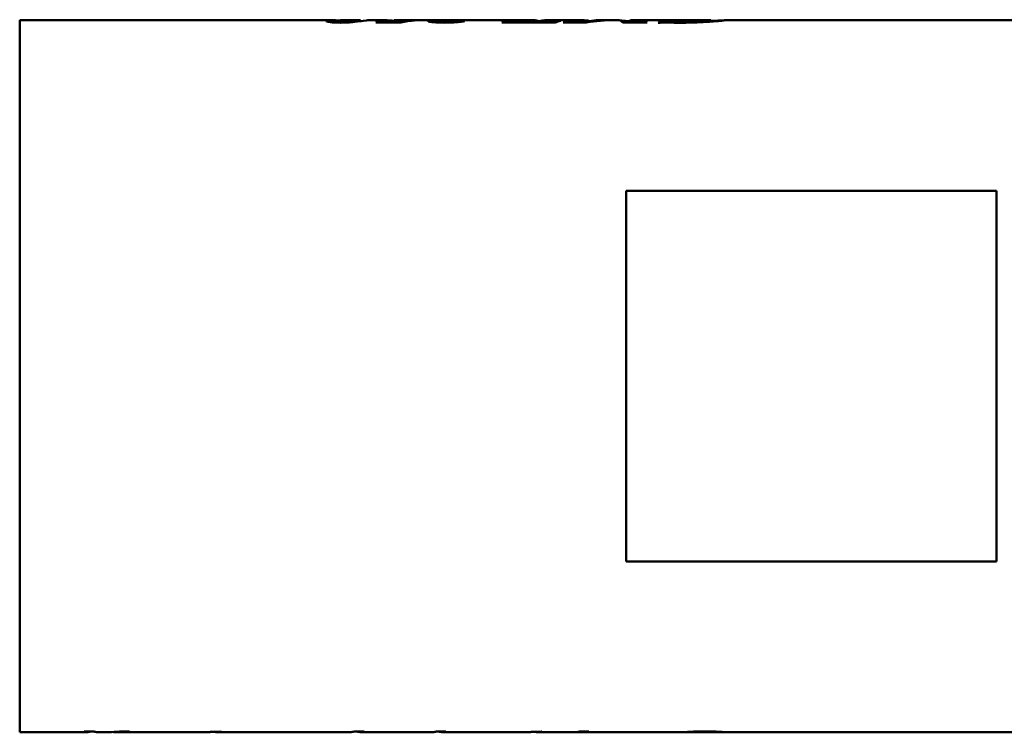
# Model space of a CAD drawing. Header units: millimetres. Extents: x 1115 to 1510, y 677 to 1180.
# Tile 1 of 3: x 1115 to 1322, y 823 to 973. Entities that reach past the tile are written whole.
import ezdxf

# ---------------------------------------------------------------- set-up
doc = ezdxf.new("R2010")
doc.units = ezdxf.units.MM
doc.header["$LTSCALE"] = 6.25
doc.layers.add('Widoczne (ISO)', color=7, linetype='Continuous', lineweight=50)

msp = doc.modelspace()

# ---------------------------------------------------------------- linework, layer by layer
at = {"layer": 'Widoczne (ISO)'}
for p, q in [((1114.75, 973.07), (1114.75, 823.17)), ((1114.75, 973.07), (1180.14, 973.07)), ((1181.3, 972.73), (1181.3, 972.56)), ((1183.03, 973.07), (1185.8, 973.07)), ((1186.56, 972.98), (1186.56, 972.86)), ((1188.53, 973.07), (1191.31, 973.07)), ((1195, 972.57), (1189.72, 972.57)), ((1190.41, 972.81), (1190.41, 972.57)), ((1190.41, 972.81), (1195.33, 972.81)), ((1193.58, 973.06), (1193.58, 972.95)), ((1193.84, 973.07), (1204.43, 973.07)), ((1195.33, 972.81), (1195.33, 972.65)), ((1195.94, 972.91), (1195.94, 972.77)), ((1203.46, 972.92), (1203.46, 972.55)), ((1205.97, 973.07), (1211.32, 973.07)), ((1207.99, 972.88), (1207.99, 972.8)), ((1217.21, 973.07), (1211.21, 973.07)), ((1227.52, 972.57), (1216.27, 972.57)), ((1217.32, 973.07), (1222.77, 973.07)), ((1217.33, 972.92), (1217.33, 972.57)), ((1217.33, 972.92), (1217.7, 972.92)), ((1217.67, 972.88), (1217.67, 972.57)), ((1220.55, 972.67), (1220.55, 972.57)), ((1223.66, 972.67), (1223.66, 972.57)), ((1223.82, 972.96), (1223.82, 972.73)), ((1223.82, 972.89), (1224.35, 972.89)), ((1225.88, 973.07), (1233.47, 973.07)), ((1228.23, 972.92), (1228.63, 972.92)), ((1228.23, 972.92), (1228.23, 972.81)), ((1234.07, 972.57), (1229.16, 972.57)), ((1229.28, 972.61), (1229.28, 972.57)), ((1234.52, 972.96), (1234.52, 972.65)), ((1234.52, 972.89), (1235.03, 972.89)), ((1234.76, 972.81), (1234.76, 972.68)), ((1236.56, 973.07), (1239.07, 973.07)), ((1240.03, 973.07), (1240.79, 973.07)), ((1246.73, 972.57), (1241.73, 972.57)), ((1242.75, 972.89), (1243.17, 972.89)), ((1242.75, 972.89), (1242.75, 972.57)), ((1243.17, 972.89), (1243.17, 972.57)), ((1243.75, 973.07), (1246.31, 973.07)), ((1244.45, 972.79), (1244.45, 972.57)), ((1244.92, 972.7), (1244.92, 972.57)), ((1247.11, 973.07), (1251.22, 973.07)), ((1249.58, 972.53), (1249.2, 972.53)), ((1255.66, 973.06), (1249.63, 973.06)), ((1249.74, 973.07), (1249.74, 973.06)), ((1250.16, 972.94), (1250.16, 972.59)), ((1250.16, 972.94), (1250.52, 972.94)), ((1250.52, 972.94), (1250.52, 972.59)), ((1251.37, 973.07), (1251.37, 973.06)), ((1254.31, 973.07), (1254.31, 973.06)), ((1254.35, 973.07), (1260.21, 973.07)), ((1260.24, 973.07), (1260.24, 972.76)), ((1263.52, 973.07), (1325.36, 973.07)), ((1242.45, 937.12), (1242.45, 859.12)), ((1320.45, 937.12), (1242.45, 937.12)), ((1320.45, 859.12), (1320.45, 937.12)), ((1242.45, 859.12), (1320.45, 859.12)), ((1114.75, 823.17), (1129.09, 823.17)), ((1128.33, 823.3), (1130.38, 823.3)), ((1131.1, 823.17), (1133.47, 823.17)), ((1135.5, 823.17), (1137.65, 823.17)), ((1135.8, 823.3), (1137.84, 823.3)), ((1139.86, 823.17), (1141.52, 823.17)), ((1142.03, 823.19), (1142.03, 823.19)), ((1143.56, 823.17), (1145.63, 823.17)), ((1145.94, 823.19), (1147.8, 823.19)), ((1147.61, 823.18), (1147.61, 823.19)), ((1148.48, 823.17), (1149.98, 823.17)), ((1150.16, 823.18), (1150.16, 823.19)), ((1152.13, 823.17), (1154.39, 823.17)), ((1154.4, 823.17), (1153.42, 823.17)), ((1153.71, 823.19), (1154.69, 823.19)), ((1154.4, 823.17), (1154.4, 823.19)), ((1156.34, 823.17), (1156.34, 823.26)), ((1157.53, 823.17), (1156.34, 823.17)), ((1156.34, 823.17), (1158.82, 823.17)), ((1156.64, 823.19), (1156.64, 823.27)), ((1156.64, 823.19), (1157.82, 823.19)), ((1157.53, 823.17), (1157.53, 823.19)), ((1159.16, 823.19), (1161.12, 823.19)), ((1160.78, 823.17), (1163.14, 823.17)), ((1163.48, 823.19), (1165.44, 823.19)), ((1165.11, 823.17), (1167.21, 823.17)), ((1167.52, 823.19), (1169.35, 823.19)), ((1169.06, 823.17), (1169.06, 823.19)), ((1171.43, 823.17), (1171.43, 823.19)), ((1171.5, 823.17), (1172.57, 823.17)), ((1174.78, 823.17), (1176.45, 823.17)), ((1176.95, 823.19), (1176.95, 823.19)), ((1178.49, 823.17), (1184.33, 823.17)), ((1185.22, 823.3), (1187.27, 823.3)), ((1186.39, 823.17), (1188.31, 823.17)), ((1188.62, 823.19), (1190.48, 823.19)), ((1190.29, 823.18), (1190.29, 823.19)), ((1191.17, 823.17), (1192.66, 823.17)), ((1192.84, 823.18), (1192.84, 823.19)), ((1194.81, 823.17), (1196.7, 823.17)), ((1199.02, 823.17), (1200.46, 823.17)), ((1202.54, 823.3), (1204.49, 823.3)), ((1203.56, 823.17), (1205.39, 823.17)), ((1205.73, 823.19), (1207.69, 823.19)), ((1207.35, 823.17), (1209.71, 823.17)), ((1210.05, 823.19), (1212.01, 823.19)), ((1211.68, 823.17), (1213.64, 823.17)), ((1215.37, 823.18), (1215.37, 823.19)), ((1215.52, 823.17), (1217.63, 823.17)), ((1218.03, 823.18), (1218.03, 823.19)), ((1219.77, 823.17), (1221.91, 823.17)), ((1221.92, 823.17), (1220.94, 823.17)), ((1221.24, 823.19), (1222.21, 823.19)), ((1221.92, 823.17), (1221.92, 823.19)), ((1223.86, 823.17), (1226.19, 823.17)), ((1223.87, 823.17), (1223.87, 823.26)), ((1225.05, 823.17), (1223.87, 823.17)), ((1224.16, 823.19), (1224.16, 823.27)), ((1224.16, 823.19), (1225.35, 823.19)), ((1225.05, 823.17), (1225.05, 823.19)), ((1226.5, 823.19), (1228.34, 823.19)), ((1228.04, 823.17), (1228.04, 823.19)), ((1230.41, 823.17), (1230.41, 823.19)), ((1230.49, 823.17), (1231.74, 823.17)), ((1232.05, 823.19), (1234, 823.19)), ((1234.21, 823.22), (1232.26, 823.22)), ((1232.62, 823.3), (1234.58, 823.3)), ((1233.69, 823.17), (1235.43, 823.17)), ((1234.21, 823.22), (1234.21, 823.3)), ((1237.65, 823.17), (1239.31, 823.17)), ((1239.82, 823.19), (1239.82, 823.19)), ((1241.35, 823.17), (1243.14, 823.17)), ((1244.87, 823.18), (1244.87, 823.19)), ((1245.02, 823.17), (1247.13, 823.17)), ((1247.53, 823.18), (1247.53, 823.19)), ((1249.27, 823.17), (1255.82, 823.17)), ((1257.33, 823.19), (1257.33, 823.29)), ((1259.68, 823.17), (1264.29, 823.17)), ((1260.75, 823.19), (1260.75, 823.29)), ((1264.61, 823.19), (1266.46, 823.19)), ((1266.31, 823.18), (1266.31, 823.19)), ((1266.92, 823.17), (1268.58, 823.17)), ((1269.15, 823.19), (1269.15, 823.19)), ((1270.85, 823.17), (1280.13, 823.17)), ((1283.38, 823.17), (1280.13, 823.17)), ((1280.44, 823.19), (1286.14, 823.19)), ((1283.38, 823.17), (1283.38, 823.19)), ((1285.61, 823.17), (1291.36, 823.17)), ((1285.9, 823.18), (1285.9, 823.19)), ((1293.92, 823.17), (1295.49, 823.17)), ((1296.19, 823.19), (1296.19, 823.19)), ((1297.8, 823.17), (1307.66, 823.17)), ((1310.22, 823.17), (1311.79, 823.17)), ((1312.49, 823.19), (1312.49, 823.19)), ((1314.09, 823.17), (1325.36, 823.17))]:
    msp.add_line(p, q, dxfattribs=at)
for centre, major_axis, ratio, start_param, end_param in [((1192.2, 898.12), (0, -74.95), 0.285714, 3.225307, 3.257516), ((1199.23, 898.12), (0, 74.95), 0.487329, 0.037385, 0.115924), ((1198.37, 898.12), (0, -74.95), 0.486486, 3.208319, 3.225307), ((1195.83, 898.12), (-169.89, 0), 0.441176, 4.638472, 4.640767), ((1211.32, 898.12), (0, -74.95), 0.292553, 3.136569, 3.146617), ((1218.71, 898.12), (0, -74.95), 0.281818, 3.206943, 3.257516), ((1217.32, 898.12), (0, 74.95), 0.31383, 0, 0.005024), ((1222.77, 898.12), (0, -74.95), 0.286334, 3.104488, 3.245387), ((1225.88, 898.12), (0, 74.95), 0.286645, 0, 0.103794), ((1230.07, 898.12), (0, 74.95), 0.293939, 0.06535, 0.115924), ((1232.05, 898.12), (0, -74.95), 0.333333, 3.252448, 3.257516), ((1233.47, 898.12), (0, -74.95), 0.284439, 3.103878, 3.223622), ((1240.03, 898.12), (0, 74.95), 0.688466, 0, 0.115924), ((1239.07, 898.12), (0, -74.95), 0.689042, 3.132292, 3.225154), ((1236.56, 898.12), (0, 74.95), 0.287154, 0, 0.083561), ((1240.79, 898.12), (0, -74.95), 0.108205, 3.025669, 3.141593), ((1239.07, 898.12), (0, -74.95), 0.689042, 3.070405, 3.102136), ((1243.75, 898.12), (0, 74.95), 0.108422, 6.196561, 6.354373), ((1246.31, 898.12), (0, -74.95), 0.286241, 3.123094, 3.228217), ((1247.11, 898.12), (0, 74.95), 0.290608, 0, 0.100573), ((1249.62, 898.12), (0, 74.95), 0.333333, 0.110855, 0.115924), ((1251.12, 898.12), (0, -74.95), 0.21374, 3.201591, 3.261819), ((1250.07, 898.12), (0, -74.95), 0.272727, 3.157758, 3.162794), ((1251.2, 898.12), (0, -74.95), 0.290411, 3.120391, 3.13395), ((1256.09, 898.12), (0, 74.95), 0.272727, 0.016165, 0.021202), ((1129.09, 898.12), (0, -74.95), 0.179116, 6.226515, 6.339856), ((1131.1, 898.12), (0, 74.95), 0.168347, 3.084922, 3.141593), ((1133.47, 898.12), (0, -74.95), 0.547379, 0, 0.05667), ((1135.5, 898.12), (0, 74.95), 0.551829, 3.117025, 3.198263), ((1145.63, 898.12), (0, -74.95), 0.209253, 0, 0.01993), ((1147.5, 898.12), (0, 74.95), 0.201613, 3.148911, 3.161522), ((1153.41, 898.12), (0, -74.95), 0.204188, 0.000505, 0.01993), ((1154.39, 898.12), (0, -74.95), 0.203947, 0.01993, 0.035393), ((1150.54, 898.12), (-124.07, 0), 0.604096, 1.60619, 1.624207), ((1156.34, 898.12), (0, 74.95), 0.213568, 3.101613, 3.142098), ((1156.33, 898.12), (0, 74.95), 0.206687, 3.161522, 3.195004), ((1157.52, 898.12), (0, 74.95), 0.204188, 3.142098, 3.161522), ((1158.82, 898.12), (0, -74.95), 0.224528, 0, 0.01993), ((1160.78, 898.12), (0, 74.95), 0.225577, 3.121663, 3.161522), ((1163.14, 898.12), (0, -74.95), 0.226872, 0, 0.01993), ((1165.11, 898.12), (0, 74.95), 0.227129, 3.121663, 3.161522), ((1167.21, 898.12), (0, -74.95), 0.208202, 0, 0.01993), ((1169.04, 898.12), (0, 74.95), 0.210811, 3.142708, 3.161522), ((1171.5, 898.12), (0, 74.95), 0.464455, 3.139454, 3.160912), ((1184.33, 898.12), (0, -74.95), 0.208841, 0, 0.05667), ((1186.39, 898.12), (0, 74.95), 0.208841, 3.084922, 3.198263), ((1188.31, 898.12), (0, -74.95), 0.209253, 0, 0.01993), ((1190.18, 898.12), (0, 74.95), 0.201613, 3.148911, 3.161522), ((1201.61, 898.12), (0, -74.95), 0.219959, 0.006708, 0.05667), ((1203.56, 898.12), (0, 74.95), 0.21875, 3.084922, 3.198263), ((1205.39, 898.12), (0, -74.95), 0.224528, 0, 0.01993), ((1207.35, 898.12), (0, 74.95), 0.225577, 3.121663, 3.161522), ((1209.71, 898.12), (0, -74.95), 0.226872, 0, 0.01993), ((1211.68, 898.12), (0, 74.95), 0.227129, 3.121663, 3.161522), ((1221.2, 898.12), (-433.25, 0), 0.172996, 1.563471, 1.567258), ((1220.93, 898.12), (0, -74.95), 0.204188, 0.000505, 0.01993), ((1221.91, 898.12), (0, -74.95), 0.203947, 0.01993, 0.035393), ((1218.06, 898.12), (-124.07, 0), 0.604096, 1.60619, 1.624207), ((1223.86, 898.12), (0, 74.95), 0.213568, 3.101613, 3.142098), ((1223.86, 898.12), (0, 74.95), 0.206687, 3.161522, 3.195004), ((1225.04, 898.12), (0, 74.95), 0.204188, 3.142098, 3.161522), ((1226.19, 898.12), (0, -74.95), 0.208202, 0, 0.01993), ((1228.03, 898.12), (0, 74.95), 0.210811, 3.142708, 3.161522), ((1230.49, 898.12), (0, 74.95), 0.464455, 3.139454, 3.160912), ((1231.74, 898.12), (0, -74.95), 0.209253, 0, 0.01993), ((1231.75, 898.12), (0, -74.95), 0.206897, 0.033053, 0.05667), ((1233.69, 898.12), (0, 74.95), 0.209253, 3.121663, 3.161522), ((1233.7, 898.12), (0, 74.95), 0.206897, 3.174646, 3.198263), ((1250.7, 898.12), (-433.25, 0), 0.172996, 1.563471, 1.567258), ((1232.79, 898.12), (-1617.67, 0), 0.046332, 1.588082, 1.589302), ((1264.29, 898.12), (0, -74.95), 0.208682, 0, 0.01993), ((1266.17, 898.12), (0, 74.95), 0.193878, 3.151555, 3.161522), ((1280.13, 898.12), (0, -74.95), 0.21, 0, 0.01993), ((1285.61, 898.12), (0, 74.95), 0.891525, 3.121663, 3.145962), ((1285.84, 898.12), (0, 74.95), 0.202614, 3.145962, 3.161522)]:
    msp.add_ellipse(centre, major_axis=major_axis, ratio=ratio, start_param=start_param, end_param=end_param, dxfattribs=at)
for points, knots in [([(1182.01, 972.99), (1181.36, 973.03), (1180.89, 973.06), (1180.22, 973.08), (1179.93, 973.08), (1179.57, 973.05), (1179.46, 973.03), (1179.3, 972.99), (1179.25, 972.95), (1179.25, 972.92)], [-0.8303257, -0.8303257, -0.8303257, -0.8303257, -0.6298593, -0.6298593, -0.3498315, -0.3498315, -0.18269, -0.18269, 0, 0, 0, 0]), ([(1182.31, 972.54), (1182.02, 972.54), (1181.74, 972.54), (1181.22, 972.56), (1180.99, 972.57), (1180.56, 972.61), (1180.25, 972.64), (1179.79, 972.71), (1179.62, 972.74), (1179.33, 972.84), (1179.25, 972.88), (1179.25, 972.92)], [0, 0, 0, 0, 0.0856777, 0.0856777, 0.163317, 0.163317, 0.2430578, 0.2430578, 0.2960998, 0.2960998, 0.346888, 0.346888, 0.346888, 0.346888]), ([(1181.87, 972.97), (1181.73, 972.94), (1181.6, 972.91), (1181.39, 972.83), (1181.3, 972.78), (1181.3, 972.73)], [-0.3141953, -0.3141953, -0.3141953, -0.3141953, -0.1563638, -0.1563638, 0, 0, 0, 0]), ([(1181.3, 972.73), (1181.3, 972.72), (1181.31, 972.71), (1181.35, 972.69), (1181.38, 972.68), (1181.5, 972.66), (1181.58, 972.65), (1181.74, 972.63), (1181.83, 972.63), (1182.03, 972.62), (1182.13, 972.62), (1182.24, 972.62)], [-0.1373521, -0.1373521, -0.1373521, -0.1373521, -0.1150014, -0.1150014, -0.0950053, -0.0950053, -0.0634435, -0.0634435, -0.0318534, -0.0318534, 0, 0, 0, 0]), ([(1183.03, 973.07), (1182.99, 973.07), (1182.95, 973.07), (1182.73, 973.07), (1182.55, 973.06), (1182.21, 973.02), (1182.04, 973), (1181.87, 972.97)], [-0.4147407, -0.4147407, -0.4147407, -0.4147407, -0.3723205, -0.3723205, -0.1811916, -0.1811916, 0, 0, 0, 0]), ([(1182.24, 972.62), (1182.38, 972.62), (1182.52, 972.62), (1182.78, 972.63), (1182.88, 972.64), (1183.07, 972.66), (1183.22, 972.67), (1183.59, 972.74), (1183.79, 972.79), (1183.93, 972.82)], [-0.4789041, -0.4789041, -0.4789041, -0.4789041, -0.365909, -0.365909, -0.2531302, -0.2531302, -0.1342319, -0.1342319, 0, 0, 0, 0]), ([(1187.78, 973.01), (1186.96, 972.92), (1185.98, 972.78), (1184.68, 972.64), (1184.21, 972.6), (1183.58, 972.57), (1183.33, 972.56), (1182.83, 972.54), (1182.57, 972.54), (1182.31, 972.54)], [0, 0, 0, 0, 0.727481, 0.727481, 1.406303, 1.406303, 1.809847, 1.809847, 2.211331, 2.211331, 2.211331, 2.211331]), ([(1183.93, 972.82), (1184.22, 972.89), (1184.5, 972.95), (1185.04, 973.03), (1185.3, 973.06), (1185.55, 973.07)], [-0.54954, -0.54954, -0.54954, -0.54954, -0.2750464, -0.2750464, 0, 0, 0, 0]), ([(1186.37, 973.04), (1186.3, 973.05), (1186.13, 973.07), (1185.79, 973.08), (1185.67, 973.07), (1185.55, 973.07)], [0, 0, 0, 0, 0.1037522, 0.1037522, 0.1566308, 0.1566308, 0.1566308, 0.1566308]), ([(1186.37, 973.04), (1186.43, 973.03), (1186.48, 973.02), (1186.51, 973.01), (1186.54, 973), (1186.56, 972.99), (1186.56, 972.98)], [0, 0, 0, 0, 0.090185, 0.090185, 0.090185, 0.1685693, 0.1685693, 0.1685693, 0.1685693]), ([(1188.53, 973.07), (1188.47, 973.07), (1188.37, 973.07), (1188.12, 973.05), (1187.96, 973.03), (1187.78, 973.01)], [0.1660223, 0.1660223, 0.1660223, 0.1660223, 0.3246712, 0.3246712, 0.4876351, 0.4876351, 0.4876351, 0.4876351]), ([(1193.41, 972.96), (1193.22, 972.97), (1193.02, 972.98), (1192.15, 973.02), (1191.79, 973.05), (1191.41, 973.07), (1191.3, 973.08), (1191.3, 973.07)], [-0.397019, -0.397019, -0.397019, -0.397019, -0.3512681, -0.3512681, -0.1878795, -0.1878795, 0, 0, 0, 0]), ([(1195.94, 972.91), (1195.17, 972.92), (1194.37, 972.93), (1193.31, 972.96), (1192.84, 972.98), (1192.08, 973.02), (1191.79, 973.04), (1191.39, 973.06), (1191.3, 973.07), (1191.3, 973.07)], [0, 0, 0, 0, 0.2342227, 0.2342227, 0.3566459, 0.3566459, 0.4403687, 0.4403687, 0.5224035, 0.5224035, 0.5224035, 0.5224035]), ([(1193.58, 973.06), (1193.58, 973.07), (1193.63, 973.07), (1193.87, 973.08), (1194.06, 973.07), (1194.42, 973.07), (1194.65, 973.06), (1195.19, 973.05), (1195.48, 973.04), (1195.81, 973.04)], [0, 0, 0, 0, 0.1266106, 0.1266106, 0.2716238, 0.2716238, 0.4291421, 0.4291421, 0.583968, 0.583968, 0.583968, 0.583968]), ([(1195.81, 973.04), (1196.12, 973.03), (1196.46, 973.03), (1197.15, 973.02), (1197.51, 973.02), (1197.86, 973.02)], [0, 0, 0, 0, 0.1058914, 0.1058914, 0.211996, 0.211996, 0.211996, 0.211996]), ([(1200.75, 972.84), (1200.75, 972.89), (1200.86, 972.93), (1201.24, 972.98), (1201.45, 973), (1202.18, 973.04), (1202.7, 973.06), (1203.18, 973.07)], [0, 0, 0, 0, 0.1797662, 0.1797662, 0.3224785, 0.3224785, 0.4998004, 0.4998004, 0.4998004, 0.4998004]), ([(1204.19, 972.54), (1203.87, 972.54), (1203.55, 972.54), (1202.96, 972.56), (1202.69, 972.57), (1201.94, 972.62), (1201.59, 972.66), (1201.19, 972.71), (1201.02, 972.73), (1200.8, 972.79), (1200.75, 972.82), (1200.75, 972.84)], [0, 0, 0, 0, 0.0958578, 0.0958578, 0.182579, 0.182579, 0.3524592, 0.3524592, 0.5272011, 0.5272011, 0.6989972, 0.6989972, 0.6989972, 0.6989972]), ([(1205.97, 973.07), (1204.32, 973.08), (1203.93, 973.03), (1203.56, 972.98), (1203.46, 972.96), (1203.46, 972.92)], [0.00166, 0.00166, 0.00166, 0.00166, 0.749773, 0.749773, 1.503583, 1.503583, 1.503583, 1.503583]), ([(1203.46, 972.92), (1203.46, 972.9), (1203.5, 972.88), (1203.68, 972.84), (1203.81, 972.83), (1204.12, 972.8), (1204.32, 972.78), (1204.75, 972.76), (1204.9, 972.76), (1205.2, 972.75), (1205.37, 972.75), (1205.53, 972.75)], [0, 0, 0, 0, 0.0829657, 0.0829657, 0.1610368, 0.1610368, 0.2187556, 0.2187556, 0.246338, 0.246338, 0.2755767, 0.2755767, 0.2755767, 0.2755767]), ([(1206.98, 972.66), (1206.63, 972.63), (1206.24, 972.6), (1205.8, 972.58), (1205.55, 972.56), (1205.3, 972.55), (1205.03, 972.55), (1204.75, 972.54), (1204.47, 972.54), (1204.19, 972.54)], [0, 0, 0, 0, 0.1429665, 0.1429665, 0.1429665, 0.2243066, 0.2243066, 0.2243066, 0.3092839, 0.3092839, 0.3092839, 0.3092839]), ([(1205.53, 972.75), (1205.85, 972.75), (1206.16, 972.76), (1206.46, 972.77), (1206.77, 972.78), (1207.04, 972.8), (1207.28, 972.82), (1207.55, 972.84), (1207.79, 972.86), (1207.99, 972.88)], [0, 0, 0, 0, 0.0973693, 0.0973693, 0.0973693, 0.1963797, 0.1963797, 0.1963797, 0.3073926, 0.3073926, 0.3073926, 0.3073926]), ([(1208.38, 972.87), (1208.23, 972.84), (1208.05, 972.8), (1207.82, 972.77), (1207.6, 972.73), (1207.32, 972.69), (1206.98, 972.66)], [0, 0, 0, 0, 0.1351218, 0.1351218, 0.1351218, 0.2733943, 0.2733943, 0.2733943, 0.2733943]), ([(1217.7, 972.92), (1217.69, 972.91), (1217.68, 972.9), (1217.68, 972.9), (1217.68, 972.89), (1217.67, 972.88), (1217.67, 972.88)], [0, 0, 0, 0, 0.02792949, 0.02792949, 0.02792949, 0.05251714, 0.05251714, 0.05251714, 0.05251714]), ([(1217.67, 972.88), (1217.67, 972.86), (1217.71, 972.84), (1217.87, 972.79), (1217.98, 972.78), (1218.34, 972.73), (1218.57, 972.72), (1218.96, 972.7), (1219.23, 972.69), (1219.84, 972.68), (1220.2, 972.67), (1220.55, 972.67)], [0, 0, 0, 0, 0.0841522, 0.0841522, 0.1581303, 0.1581303, 0.2551042, 0.2551042, 0.4108056, 0.4108056, 0.6081767, 0.6081767, 0.6081767, 0.6081767]), ([(1223.57, 973.02), (1223.62, 973.02), (1223.68, 973.01), (1223.78, 972.99), (1223.82, 972.97), (1223.82, 972.96)], [0, 0, 0, 0, 0.0641169, 0.0641169, 0.1326238, 0.1326238, 0.1326238, 0.1326238]), ([(1223.66, 972.67), (1224.13, 972.67), (1224.61, 972.68), (1225.47, 972.7), (1225.85, 972.72), (1226.46, 972.75), (1226.84, 972.78), (1227.65, 972.85), (1227.96, 972.88), (1228.23, 972.92)], [0, 0, 0, 0, 0.1422548, 0.1422548, 0.266431, 0.266431, 0.3537905, 0.3537905, 0.4254488, 0.4254488, 0.4254488, 0.4254488]), ([(1229.28, 972.61), (1229.5, 972.61), (1229.71, 972.62), (1230.1, 972.62), (1230.28, 972.63), (1230.7, 972.65), (1230.85, 972.66), (1231.08, 972.69), (1231.21, 972.71), (1231.48, 972.76), (1231.62, 972.79), (1231.72, 972.82)], [0, 0, 0, 0, 0.0639328, 0.0639328, 0.1183528, 0.1183528, 0.2012832, 0.2012832, 0.3633153, 0.3633153, 0.6327485, 0.6327485, 0.6327485, 0.6327485]), ([(1234.27, 973.02), (1234.33, 973.01), (1234.39, 973), (1234.49, 972.99), (1234.52, 972.97), (1234.52, 972.96)], [0, 0, 0, 0, 0.0648143, 0.0648143, 0.1290809, 0.1290809, 0.1290809, 0.1290809]), ([(1244.92, 972.7), (1245.1, 972.68), (1245.31, 972.66), (1245.65, 972.63), (1245.79, 972.63), (1246.28, 972.62), (1246.59, 972.61), (1246.85, 972.61)], [0, 0, 0, 0, 0.0827358, 0.0827358, 0.1397182, 0.1397182, 0.2064758, 0.2064758, 0.2064758, 0.2064758]), ([(1250.43, 972.59), (1250.32, 972.59), (1250.22, 972.59), (1250.12, 972.59), (1250.02, 972.58), (1249.92, 972.57), (1249.84, 972.57), (1249.74, 972.56), (1249.65, 972.55), (1249.58, 972.53)], [0, 0, 0, 0, 0.0326803, 0.0326803, 0.0326803, 0.0654451, 0.0654451, 0.0654451, 0.1034673, 0.1034673, 0.1034673, 0.1034673]), ([(1249.74, 973.07), (1250, 973.07), (1250.26, 973.07), (1250.58, 973.07), (1250.69, 973.07), (1250.91, 973.07), (1250.99, 973.07), (1251.05, 973.07)], [0, 0, 0, 0, 0.0792764, 0.0792764, 0.1174636, 0.1174636, 0.1504451, 0.1504451, 0.1504451, 0.1504451]), ([(1251.28, 972.58), (1251.14, 972.58), (1250.99, 972.58), (1250.69, 972.59), (1250.54, 972.59), (1250.43, 972.59)], [0, 0, 0, 0, 0.04306127, 0.04306127, 0.09024021, 0.09024021, 0.09024021, 0.09024021]), ([(1250.52, 972.94), (1250.55, 972.9), (1250.65, 972.85), (1251.09, 972.75), (1251.31, 972.73), (1251.71, 972.69), (1251.99, 972.67), (1252.73, 972.63), (1253.2, 972.63), (1253.66, 972.63)], [0, 0, 0, 0, 0.1990154, 0.1990154, 0.3508598, 0.3508598, 0.5865846, 0.5865846, 0.9023198, 0.9023198, 0.9023198, 0.9023198]), ([(1251.05, 973.07), (1251.1, 973.07), (1251.17, 973.08), (1251.29, 973.07), (1251.33, 973.07), (1251.37, 973.07)], [0, 0, 0, 0, 0.03619696, 0.03619696, 0.06060477, 0.06060477, 0.06060477, 0.06060477]), ([(1252.62, 972.54), (1252.43, 972.54), (1252.16, 972.55), (1251.72, 972.56), (1251.49, 972.57), (1251.28, 972.58)], [0, 0, 0, 0, 0.0575131, 0.0575131, 0.1103973, 0.1103973, 0.1103973, 0.1103973]), ([(1253.75, 972.53), (1253.55, 972.53), (1253.36, 972.53), (1253.16, 972.54), (1252.98, 972.54), (1252.8, 972.54), (1252.62, 972.54)], [0, 0, 0, 0, 0.058572, 0.058572, 0.058572, 0.1132994, 0.1132994, 0.1132994, 0.1132994]), ([(1260.24, 973.07), (1260.24, 973.08), (1260.22, 973.08), (1260.14, 973.07), (1260.08, 973.07), (1259.74, 973.03), (1259.37, 972.99), (1258.72, 972.92), (1258.18, 972.86), (1256.76, 972.73), (1256.03, 972.69), (1255.2, 972.66), (1254.87, 972.64), (1254.24, 972.63), (1253.95, 972.63), (1253.66, 972.63)], [-0.6382004, -0.6382004, -0.6382004, -0.6382004, -0.6123379, -0.6123379, -0.5836571, -0.5836571, -0.5037573, -0.5037573, -0.3576067, -0.3576067, -0.1931674, -0.1931674, -0.0877353, -0.0877353, 0, 0, 0, 0]), ([(1260.01, 972.75), (1259.09, 972.69), (1258.1, 972.63), (1255.96, 972.55), (1254.87, 972.53), (1253.75, 972.53)], [0, 0, 0, 0, 0.3379606, 0.3379606, 0.6731383, 0.6731383, 0.6731383, 0.6731383]), ([(1254.31, 973.07), (1254.31, 973.07), (1254.32, 973.07), (1254.37, 973.07), (1254.41, 973.07), (1254.53, 973.07), (1254.61, 973.07), (1254.72, 973.07), (1254.81, 973.07), (1255.14, 973.07), (1255.44, 973.07), (1255.76, 973.07)], [0, 0, 0, 0, 0.0254751, 0.0254751, 0.0505242, 0.0505242, 0.0867715, 0.0867715, 0.1834299, 0.1834299, 0.4263112, 0.4263112, 0.4263112, 0.4263112]), ([(1263.53, 973.07), (1263.53, 973.07), (1263.45, 973.06), (1263.13, 973.02), (1262.9, 972.99), (1262.3, 972.93), (1261.92, 972.89), (1261.05, 972.82), (1260.54, 972.78), (1260.01, 972.75)], [0, 0, 0, 0, 0.202164, 0.202164, 0.3876931, 0.3876931, 0.5775352, 0.5775352, 0.7770448, 0.7770448, 0.7770448, 0.7770448]), ([(1260.24, 972.9), (1260.69, 972.92), (1261.03, 972.93), (1261.99, 972.98), (1262.44, 973.01), (1263.02, 973.04), (1263.25, 973.06), (1263.48, 973.07), (1263.53, 973.08), (1263.53, 973.07)], [0.311949, 0.311949, 0.311949, 0.311949, 0.490812, 0.490812, 0.985881, 0.985881, 1.632631, 1.632631, 2.120765, 2.120765, 2.120765, 2.120765]), ([(1137.71, 823.17), (1138, 823.18), (1138.35, 823.18), (1138.78, 823.18), (1139.08, 823.19), (1139.41, 823.19), (1139.76, 823.19), (1140.14, 823.19), (1140.53, 823.19), (1140.92, 823.19)], [0, 0, 0, 0, 0.1496486, 0.1496486, 0.1496486, 0.2578517, 0.2578517, 0.2578517, 0.3747955, 0.3747955, 0.3747955, 0.3747955]), ([(1140.7, 823.18), (1140.59, 823.18), (1140.48, 823.18), (1140.26, 823.17), (1140.16, 823.17), (1139.83, 823.17), (1139.65, 823.17), (1139.41, 823.18), (1139.29, 823.18), (1139.13, 823.18), (1139.08, 823.18), (1139.04, 823.19)], [-0.2189153, -0.2189153, -0.2189153, -0.2189153, -0.20136, -0.20136, -0.1839375, -0.1839375, -0.1433898, -0.1433898, -0.0769785, -0.0769785, -0.0294591, -0.0294591, -0.0294591, -0.0294591]), ([(1142.03, 823.19), (1142.03, 823.18), (1142.01, 823.18), (1141.9, 823.18), (1141.84, 823.18), (1141.65, 823.17), (1141.53, 823.17), (1141.31, 823.17), (1141.2, 823.17), (1140.96, 823.18), (1140.83, 823.18), (1140.7, 823.18)], [-0.2145882, -0.2145882, -0.2145882, -0.2145882, -0.1574294, -0.1574294, -0.1165702, -0.1165702, -0.0748913, -0.0748913, -0.0388193, -0.0388193, 0, 0, 0, 0]), ([(1143.56, 823.17), (1143.46, 823.17), (1143.32, 823.18), (1142.99, 823.18), (1142.75, 823.18), (1142.19, 823.19), (1141.96, 823.19), (1141.46, 823.19), (1141.19, 823.19), (1140.92, 823.19)], [-0.4008963, -0.4008963, -0.4008963, -0.4008963, -0.2718862, -0.2718862, -0.1550784, -0.1550784, -0.0809436, -0.0809436, 0, 0, 0, 0]), ([(1147.61, 823.18), (1147.93, 823.18), (1148.29, 823.18), (1148.82, 823.19), (1149.08, 823.19), (1149.67, 823.19), (1149.93, 823.19), (1150.2, 823.19)], [0, 0, 0, 0, 0.1262281, 0.1262281, 0.180542, 0.180542, 0.222582, 0.222582, 0.222582, 0.222582]), ([(1147.74, 823.18), (1147.78, 823.18), (1147.82, 823.18), (1148.13, 823.17), (1148.42, 823.17), (1148.72, 823.17), (1148.84, 823.17), (1149.08, 823.18), (1149.19, 823.18), (1149.3, 823.18)], [-0.143008, -0.143008, -0.143008, -0.143008, -0.1341958, -0.1341958, -0.0731747, -0.0731747, -0.0340728, -0.0340728, 0, 0, 0, 0]), ([(1149.3, 823.18), (1149.43, 823.18), (1149.57, 823.18), (1149.78, 823.17), (1149.85, 823.17), (1149.98, 823.17), (1150.03, 823.17), (1150.1, 823.17), (1150.12, 823.18), (1150.15, 823.18), (1150.16, 823.18), (1150.16, 823.18)], [-0.16329, -0.16329, -0.16329, -0.16329, -0.1091684, -0.1091684, -0.0713447, -0.0713447, -0.0401419, -0.0401419, -0.0210279, -0.0210279, 0, 0, 0, 0]), ([(1152.13, 823.17), (1152.11, 823.17), (1152.08, 823.18), (1151.96, 823.18), (1151.86, 823.18), (1151.59, 823.18), (1151.42, 823.19), (1151.05, 823.19), (1150.89, 823.19), (1150.56, 823.19), (1150.38, 823.19), (1150.2, 823.19)], [-0.3384856, -0.3384856, -0.3384856, -0.3384856, -0.2714519, -0.2714519, -0.1794051, -0.1794051, -0.102311, -0.102311, -0.0537301, -0.0537301, 0, 0, 0, 0]), ([(1169.06, 823.17), (1169.2, 823.17), (1169.36, 823.18), (1169.67, 823.18), (1169.84, 823.18), (1170.2, 823.19), (1170.4, 823.19), (1170.83, 823.19), (1171.05, 823.19), (1171.27, 823.19)], [0, 0, 0, 0, 0.0783316, 0.0783316, 0.1458265, 0.1458265, 0.217251, 0.217251, 0.2833965, 0.2833965, 0.2833965, 0.2833965]), ([(1170.86, 823.17), (1170.73, 823.17), (1170.59, 823.17), (1170.32, 823.17), (1170.19, 823.17), (1169.91, 823.18), (1169.72, 823.18), (1169.52, 823.18)], [0, 0, 0, 0, 0.0409356, 0.0409356, 0.0851941, 0.0851941, 0.1348312, 0.1348312, 0.1348312, 0.1348312]), ([(1171.43, 823.17), (1171.34, 823.17), (1171.25, 823.17), (1171.15, 823.17), (1171.06, 823.17), (1170.96, 823.17), (1170.86, 823.17)], [0, 0, 0, 0, 0.02854497, 0.02854497, 0.02854497, 0.05771158, 0.05771158, 0.05771158, 0.05771158]), ([(1171.27, 823.19), (1171.42, 823.19), (1171.56, 823.19), (1171.71, 823.19), (1171.87, 823.19), (1172.02, 823.19), (1172.17, 823.19)], [0, 0, 0, 0, 0.04452986, 0.04452986, 0.04452986, 0.09388113, 0.09388113, 0.09388113, 0.09388113]), ([(1172.63, 823.17), (1172.92, 823.18), (1173.27, 823.18), (1173.7, 823.18), (1174.01, 823.19), (1174.34, 823.19), (1174.68, 823.19), (1175.06, 823.19), (1175.45, 823.19), (1175.84, 823.19)], [0, 0, 0, 0, 0.1496486, 0.1496486, 0.1496486, 0.2578517, 0.2578517, 0.2578517, 0.3747955, 0.3747955, 0.3747955, 0.3747955]), ([(1175.63, 823.18), (1175.52, 823.18), (1175.4, 823.18), (1175.19, 823.17), (1175.08, 823.17), (1174.75, 823.17), (1174.58, 823.17), (1174.33, 823.18), (1174.21, 823.18), (1174.06, 823.18), (1174, 823.18), (1173.96, 823.19)], [-0.2189153, -0.2189153, -0.2189153, -0.2189153, -0.20136, -0.20136, -0.1839375, -0.1839375, -0.1433898, -0.1433898, -0.0769785, -0.0769785, -0.0294591, -0.0294591, -0.0294591, -0.0294591]), ([(1176.95, 823.19), (1176.95, 823.18), (1176.93, 823.18), (1176.83, 823.18), (1176.76, 823.18), (1176.57, 823.17), (1176.46, 823.17), (1176.24, 823.17), (1176.13, 823.17), (1175.89, 823.18), (1175.76, 823.18), (1175.63, 823.18)], [-0.2145882, -0.2145882, -0.2145882, -0.2145882, -0.1574294, -0.1574294, -0.1165702, -0.1165702, -0.0748913, -0.0748913, -0.0388193, -0.0388193, 0, 0, 0, 0]), ([(1178.49, 823.17), (1178.38, 823.17), (1178.25, 823.18), (1177.91, 823.18), (1177.67, 823.18), (1177.12, 823.19), (1176.88, 823.19), (1176.38, 823.19), (1176.11, 823.19), (1175.84, 823.19)], [-0.4008963, -0.4008963, -0.4008963, -0.4008963, -0.2718862, -0.2718862, -0.1550784, -0.1550784, -0.0809436, -0.0809436, 0, 0, 0, 0]), ([(1190.29, 823.18), (1190.61, 823.18), (1190.97, 823.18), (1191.5, 823.19), (1191.76, 823.19), (1192.35, 823.19), (1192.62, 823.19), (1192.88, 823.19)], [0, 0, 0, 0, 0.1262281, 0.1262281, 0.180542, 0.180542, 0.222582, 0.222582, 0.222582, 0.222582]), ([(1190.42, 823.18), (1190.46, 823.18), (1190.5, 823.18), (1190.81, 823.17), (1191.11, 823.17), (1191.4, 823.17), (1191.52, 823.17), (1191.76, 823.18), (1191.87, 823.18), (1191.98, 823.18)], [-0.143008, -0.143008, -0.143008, -0.143008, -0.1341958, -0.1341958, -0.0731747, -0.0731747, -0.0340728, -0.0340728, 0, 0, 0, 0]), ([(1191.98, 823.18), (1192.12, 823.18), (1192.25, 823.18), (1192.46, 823.17), (1192.54, 823.17), (1192.66, 823.17), (1192.72, 823.17), (1192.79, 823.17), (1192.81, 823.18), (1192.83, 823.18), (1192.84, 823.18), (1192.84, 823.18)], [-0.16329, -0.16329, -0.16329, -0.16329, -0.1091684, -0.1091684, -0.0713447, -0.0713447, -0.0401419, -0.0401419, -0.0210279, -0.0210279, 0, 0, 0, 0]), ([(1194.81, 823.17), (1194.8, 823.17), (1194.77, 823.18), (1194.65, 823.18), (1194.54, 823.18), (1194.27, 823.18), (1194.1, 823.19), (1193.73, 823.19), (1193.58, 823.19), (1193.24, 823.19), (1193.06, 823.19), (1192.88, 823.19)], [-0.3384856, -0.3384856, -0.3384856, -0.3384856, -0.2714519, -0.2714519, -0.1794051, -0.1794051, -0.102311, -0.102311, -0.0537301, -0.0537301, 0, 0, 0, 0]), ([(1199.51, 823.19), (1199.19, 823.19), (1198.87, 823.19), (1198.26, 823.19), (1197.99, 823.19), (1197.29, 823.18), (1197, 823.18), (1196.81, 823.17), (1196.76, 823.17), (1196.7, 823.17)], [-0.4868046, -0.4868046, -0.4868046, -0.4868046, -0.4459515, -0.4459515, -0.4067656, -0.4067656, -0.3372233, -0.3372233, -0.307008, -0.307008, -0.307008, -0.307008]), ([(1199.77, 823.17), (1199.6, 823.17), (1199.44, 823.17), (1199.11, 823.17), (1198.97, 823.17), (1198.67, 823.18), (1198.47, 823.18), (1198.18, 823.18), (1198.12, 823.18), (1198.06, 823.19)], [-0.56063, -0.56063, -0.56063, -0.56063, -0.449674, -0.449674, -0.3372604, -0.3372604, -0.1992681, -0.1992681, -0.152153, -0.152153, -0.152153, -0.152153]), ([(1199.51, 823.19), (1199.73, 823.19), (1199.96, 823.19), (1200.39, 823.19), (1200.59, 823.19), (1200.96, 823.19), (1201.14, 823.18), (1201.46, 823.18), (1201.6, 823.18), (1201.72, 823.18)], [0, 0, 0, 0, 0.0682226, 0.0682226, 0.1311499, 0.1311499, 0.1952534, 0.1952534, 0.2624254, 0.2624254, 0.2624254, 0.2624254]), ([(1201.15, 823.18), (1201.15, 823.18), (1201.14, 823.18), (1201.11, 823.18), (1201.06, 823.18), (1200.89, 823.18), (1200.75, 823.17), (1200.51, 823.17), (1200.37, 823.17), (1200.08, 823.17), (1199.93, 823.17), (1199.77, 823.17)], [-0.1810608, -0.1810608, -0.1810608, -0.1810608, -0.1754218, -0.1754218, -0.145531, -0.145531, -0.0952748, -0.0952748, -0.0466558, -0.0466558, 0, 0, 0, 0]), ([(1214.16, 823.18), (1213.96, 823.18), (1213.8, 823.18), (1213.67, 823.17), (1213.65, 823.17), (1213.64, 823.17)], [-0.16692803, -0.16692803, -0.16692803, -0.16692803, -0.08282026, -0.08282026, -0.07014392, -0.07014392, -0.07014392, -0.07014392]), ([(1214.16, 823.18), (1214.41, 823.18), (1214.69, 823.18), (1215, 823.19), (1215.27, 823.19), (1215.55, 823.19), (1215.83, 823.19), (1216.15, 823.19), (1216.49, 823.19), (1216.82, 823.19)], [0, 0, 0, 0, 0.1018976, 0.1018976, 0.1018976, 0.1881164, 0.1881164, 0.1881164, 0.2868349, 0.2868349, 0.2868349, 0.2868349]), ([(1216.52, 823.18), (1216.3, 823.18), (1216.08, 823.18), (1215.8, 823.17), (1215.72, 823.17), (1215.62, 823.17), (1215.55, 823.17), (1215.45, 823.17), (1215.42, 823.17), (1215.38, 823.18), (1215.37, 823.18), (1215.37, 823.18)], [0, 0, 0, 0, 0.0664287, 0.0664287, 0.0970875, 0.0970875, 0.1082905, 0.1082905, 0.1147341, 0.1147341, 0.1209537, 0.1209537, 0.1209537, 0.1209537]), ([(1217.56, 823.17), (1217.41, 823.17), (1217.25, 823.17), (1217.09, 823.18), (1216.9, 823.18), (1216.71, 823.18), (1216.52, 823.18)], [0, 0, 0, 0, 0.0523843, 0.0523843, 0.0523843, 0.1095461, 0.1095461, 0.1095461, 0.1095461]), ([(1219.77, 823.17), (1219.72, 823.17), (1219.66, 823.18), (1219.47, 823.18), (1219.32, 823.18), (1218.86, 823.18), (1218.57, 823.19), (1217.87, 823.19), (1217.32, 823.19), (1216.82, 823.19)], [-0.2933469, -0.2933469, -0.2933469, -0.2933469, -0.2642569, -0.2642569, -0.2213976, -0.2213976, -0.151025, -0.151025, 0, 0, 0, 0]), ([(1218.03, 823.18), (1217.98, 823.18), (1217.92, 823.18), (1217.77, 823.17), (1217.67, 823.17), (1217.56, 823.17)], [0, 0, 0, 0, 0.03873018, 0.03873018, 0.07751144, 0.07751144, 0.07751144, 0.07751144]), ([(1228.04, 823.17), (1228.19, 823.17), (1228.34, 823.18), (1228.66, 823.18), (1228.82, 823.18), (1229.19, 823.19), (1229.39, 823.19), (1229.82, 823.19), (1230.03, 823.19), (1230.25, 823.19)], [0, 0, 0, 0, 0.0783316, 0.0783316, 0.1458265, 0.1458265, 0.217251, 0.217251, 0.2833965, 0.2833965, 0.2833965, 0.2833965]), ([(1229.85, 823.17), (1229.71, 823.17), (1229.58, 823.17), (1229.31, 823.17), (1229.17, 823.17), (1228.9, 823.18), (1228.71, 823.18), (1228.51, 823.18)], [0, 0, 0, 0, 0.0409356, 0.0409356, 0.0851941, 0.0851941, 0.1348312, 0.1348312, 0.1348312, 0.1348312]), ([(1230.41, 823.17), (1230.32, 823.17), (1230.23, 823.17), (1230.14, 823.17), (1230.04, 823.17), (1229.95, 823.17), (1229.85, 823.17)], [0, 0, 0, 0, 0.02854497, 0.02854497, 0.02854497, 0.05771158, 0.05771158, 0.05771158, 0.05771158]), ([(1230.25, 823.19), (1230.4, 823.19), (1230.55, 823.19), (1230.69, 823.19), (1230.85, 823.19), (1231.01, 823.19), (1231.16, 823.19)], [0, 0, 0, 0, 0.04452986, 0.04452986, 0.04452986, 0.09388113, 0.09388113, 0.09388113, 0.09388113]), ([(1235.5, 823.17), (1235.79, 823.18), (1236.14, 823.18), (1236.56, 823.18), (1236.87, 823.19), (1237.2, 823.19), (1237.55, 823.19), (1237.93, 823.19), (1238.32, 823.19), (1238.71, 823.19)], [0, 0, 0, 0, 0.1496486, 0.1496486, 0.1496486, 0.2578517, 0.2578517, 0.2578517, 0.3747955, 0.3747955, 0.3747955, 0.3747955]), ([(1238.49, 823.18), (1238.38, 823.18), (1238.27, 823.18), (1238.05, 823.17), (1237.95, 823.17), (1237.61, 823.17), (1237.44, 823.17), (1237.2, 823.18), (1237.08, 823.18), (1236.92, 823.18), (1236.87, 823.18), (1236.83, 823.19)], [-0.2189153, -0.2189153, -0.2189153, -0.2189153, -0.20136, -0.20136, -0.1839375, -0.1839375, -0.1433898, -0.1433898, -0.0769785, -0.0769785, -0.0294591, -0.0294591, -0.0294591, -0.0294591]), ([(1239.82, 823.19), (1239.82, 823.18), (1239.8, 823.18), (1239.69, 823.18), (1239.63, 823.18), (1239.44, 823.17), (1239.32, 823.17), (1239.1, 823.17), (1238.99, 823.17), (1238.75, 823.18), (1238.62, 823.18), (1238.49, 823.18)], [-0.2145882, -0.2145882, -0.2145882, -0.2145882, -0.1574294, -0.1574294, -0.1165702, -0.1165702, -0.0748913, -0.0748913, -0.0388193, -0.0388193, 0, 0, 0, 0]), ([(1241.35, 823.17), (1241.25, 823.17), (1241.11, 823.18), (1240.78, 823.18), (1240.54, 823.18), (1239.98, 823.19), (1239.75, 823.19), (1239.25, 823.19), (1238.98, 823.19), (1238.71, 823.19)], [-0.4008963, -0.4008963, -0.4008963, -0.4008963, -0.2718862, -0.2718862, -0.1550784, -0.1550784, -0.0809436, -0.0809436, 0, 0, 0, 0]), ([(1243.66, 823.18), (1243.46, 823.18), (1243.29, 823.18), (1243.17, 823.17), (1243.15, 823.17), (1243.14, 823.17)], [-0.16692803, -0.16692803, -0.16692803, -0.16692803, -0.08282026, -0.08282026, -0.07014392, -0.07014392, -0.07014392, -0.07014392]), ([(1243.66, 823.18), (1243.9, 823.18), (1244.19, 823.18), (1244.5, 823.19), (1244.76, 823.19), (1245.04, 823.19), (1245.33, 823.19), (1245.65, 823.19), (1245.98, 823.19), (1246.31, 823.19)], [0, 0, 0, 0, 0.1018976, 0.1018976, 0.1018976, 0.1881164, 0.1881164, 0.1881164, 0.2868349, 0.2868349, 0.2868349, 0.2868349]), ([(1246.02, 823.18), (1245.79, 823.18), (1245.57, 823.18), (1245.3, 823.17), (1245.21, 823.17), (1245.12, 823.17), (1245.04, 823.17), (1244.94, 823.17), (1244.91, 823.17), (1244.87, 823.18), (1244.87, 823.18), (1244.87, 823.18)], [0, 0, 0, 0, 0.0664287, 0.0664287, 0.0970875, 0.0970875, 0.1082905, 0.1082905, 0.1147341, 0.1147341, 0.1209537, 0.1209537, 0.1209537, 0.1209537]), ([(1247.06, 823.17), (1246.91, 823.17), (1246.75, 823.17), (1246.58, 823.18), (1246.4, 823.18), (1246.21, 823.18), (1246.02, 823.18)], [0, 0, 0, 0, 0.0523843, 0.0523843, 0.0523843, 0.1095461, 0.1095461, 0.1095461, 0.1095461]), ([(1249.27, 823.17), (1249.22, 823.17), (1249.16, 823.18), (1248.96, 823.18), (1248.82, 823.18), (1248.35, 823.18), (1248.06, 823.19), (1247.36, 823.19), (1246.82, 823.19), (1246.31, 823.19)], [-0.2933469, -0.2933469, -0.2933469, -0.2933469, -0.2642569, -0.2642569, -0.2213976, -0.2213976, -0.151025, -0.151025, 0, 0, 0, 0]), ([(1247.53, 823.18), (1247.48, 823.18), (1247.42, 823.18), (1247.26, 823.17), (1247.17, 823.17), (1247.06, 823.17)], [0, 0, 0, 0, 0.03873018, 0.03873018, 0.07751144, 0.07751144, 0.07751144, 0.07751144]), ([(1255.37, 823.19), (1255.37, 823.2), (1255.4, 823.2), (1255.54, 823.22), (1255.65, 823.23), (1255.97, 823.25), (1256.21, 823.26), (1256.76, 823.28), (1257.1, 823.29), (1257.93, 823.3), (1258.44, 823.31), (1258.94, 823.31)], [0, 0, 0, 0, 0.0825346, 0.0825346, 0.160598, 0.160598, 0.2626287, 0.2626287, 0.3814738, 0.3814738, 0.5406774, 0.5406774, 0.5406774, 0.5406774]), ([(1255.37, 823.19), (1255.37, 823.19), (1255.39, 823.18), (1255.47, 823.18), (1255.52, 823.18), (1255.7, 823.17), (1255.86, 823.17), (1256.29, 823.18), (1256.52, 823.18), (1257.13, 823.18), (1257.32, 823.18), (1257.52, 823.18)], [-0.4123083, -0.4123083, -0.4123083, -0.4123083, -0.3438548, -0.3438548, -0.2794767, -0.2794767, -0.202917, -0.202917, -0.140741, -0.140741, -0.1152096, -0.1152096, -0.1152096, -0.1152096]), ([(1258.92, 823.23), (1258.72, 823.23), (1258.5, 823.23), (1258.15, 823.22), (1257.99, 823.22), (1257.7, 823.22), (1257.6, 823.21), (1257.47, 823.21), (1257.42, 823.21), (1257.35, 823.2), (1257.33, 823.2), (1257.33, 823.19)], [0, 0, 0, 0, 0.0613545, 0.0613545, 0.1081867, 0.1081867, 0.1605268, 0.1605268, 0.2160255, 0.2160255, 0.2727424, 0.2727424, 0.2727424, 0.2727424]), ([(1257.33, 823.19), (1257.33, 823.19), (1257.36, 823.19), (1257.4, 823.19), (1257.43, 823.19), (1257.47, 823.19), (1257.51, 823.18), (1257.56, 823.18), (1257.61, 823.18), (1257.67, 823.18)], [0, 0, 0, 0, 0.03662415, 0.03662415, 0.03662415, 0.05855406, 0.05855406, 0.05855406, 0.08171851, 0.08171851, 0.08171851, 0.08171851]), ([(1257.67, 823.18), (1257.82, 823.18), (1258.07, 823.18), (1258.61, 823.18), (1258.89, 823.18), (1259.15, 823.18)], [0, 0, 0, 0, 0.0577935, 0.0577935, 0.1070823, 0.1070823, 0.1070823, 0.1070823]), ([(1260.75, 823.19), (1260.73, 823.19), (1260.69, 823.19), (1260.56, 823.2), (1260.48, 823.21), (1260.22, 823.21), (1260.06, 823.22), (1259.81, 823.22), (1259.65, 823.22), (1259.31, 823.23), (1259.11, 823.23), (1258.92, 823.23)], [0, 0, 0, 0, 0.0554162, 0.0554162, 0.105379, 0.105379, 0.1749667, 0.1749667, 0.2724922, 0.2724922, 0.3874751, 0.3874751, 0.3874751, 0.3874751]), ([(1258.94, 823.31), (1259.56, 823.31), (1260.2, 823.3), (1261.17, 823.28), (1261.51, 823.27), (1262.08, 823.24), (1262.29, 823.23), (1262.61, 823.21), (1262.69, 823.2), (1262.72, 823.19)], [0, 0, 0, 0, 0.1868233, 0.1868233, 0.311992, 0.311992, 0.4244513, 0.4244513, 0.5435926, 0.5435926, 0.5435926, 0.5435926]), ([(1265.97, 823.19), (1266.03, 823.19), (1266.1, 823.18), (1266.33, 823.18), (1266.5, 823.18), (1266.83, 823.17), (1267, 823.17), (1267.4, 823.17), (1267.58, 823.18), (1267.77, 823.18)], [0.1137231, 0.1137231, 0.1137231, 0.1137231, 0.1632325, 0.1632325, 0.2266938, 0.2266938, 0.2583958, 0.2583958, 0.2839414, 0.2839414, 0.2839414, 0.2839414]), ([(1266.31, 823.18), (1266.59, 823.18), (1266.9, 823.18), (1267.36, 823.19), (1267.57, 823.19), (1268.08, 823.19), (1268.3, 823.19), (1268.53, 823.19)], [0, 0, 0, 0, 0.1082065, 0.1082065, 0.1548223, 0.1548223, 0.1920899, 0.1920899, 0.1920899, 0.1920899]), ([(1267.77, 823.18), (1267.92, 823.18), (1268.06, 823.18), (1268.34, 823.17), (1268.46, 823.17), (1268.67, 823.17), (1268.8, 823.17), (1269, 823.18), (1269.05, 823.18), (1269.13, 823.18), (1269.15, 823.18), (1269.15, 823.19)], [0, 0, 0, 0, 0.0443611, 0.0443611, 0.0868891, 0.0868891, 0.1246588, 0.1246588, 0.1539614, 0.1539614, 0.1879848, 0.1879848, 0.1879848, 0.1879848]), ([(1270.85, 823.17), (1270.76, 823.17), (1270.63, 823.18), (1270.33, 823.18), (1270.13, 823.18), (1269.65, 823.19), (1269.45, 823.19), (1269, 823.19), (1268.77, 823.19), (1268.53, 823.19)], [-0.3952117, -0.3952117, -0.3952117, -0.3952117, -0.2388526, -0.2388526, -0.1370921, -0.1370921, -0.0709918, -0.0709918, 0, 0, 0, 0]), ([(1291.36, 823.17), (1291.61, 823.17), (1291.88, 823.18), (1292.46, 823.18), (1292.85, 823.19), (1293.75, 823.19), (1294.24, 823.19), (1294.73, 823.19)], [0.2914905, 0.2914905, 0.2914905, 0.2914905, 0.4336718, 0.4336718, 0.6555188, 0.6555188, 0.8938758, 0.8938758, 0.8938758, 0.8938758]), ([(1292.87, 823.19), (1292.91, 823.18), (1292.96, 823.18), (1293.16, 823.18), (1293.34, 823.18), (1293.71, 823.17), (1293.89, 823.17), (1294.32, 823.17), (1294.52, 823.17), (1294.74, 823.17)], [0.1272694, 0.1272694, 0.1272694, 0.1272694, 0.1470378, 0.1470378, 0.1933088, 0.1933088, 0.2207142, 0.2207142, 0.2449534, 0.2449534, 0.2449534, 0.2449534]), ([(1297.8, 823.17), (1297.63, 823.17), (1297.42, 823.18), (1296.97, 823.18), (1296.66, 823.19), (1295.82, 823.19), (1295.27, 823.19), (1294.73, 823.19)], [-0.3526243, -0.3526243, -0.3526243, -0.3526243, -0.2737225, -0.2737225, -0.1620373, -0.1620373, 0, 0, 0, 0]), ([(1294.74, 823.17), (1294.87, 823.17), (1295.01, 823.17), (1295.26, 823.17), (1295.38, 823.17), (1295.69, 823.17), (1295.81, 823.18), (1295.99, 823.18), (1296.07, 823.18), (1296.17, 823.18), (1296.19, 823.18), (1296.19, 823.19)], [0, 0, 0, 0, 0.0406421, 0.0406421, 0.0787127, 0.0787127, 0.1481347, 0.1481347, 0.2703729, 0.2703729, 0.3922745, 0.3922745, 0.3922745, 0.3922745]), ([(1307.66, 823.17), (1307.91, 823.17), (1308.18, 823.18), (1308.76, 823.18), (1309.15, 823.19), (1310.05, 823.19), (1310.53, 823.19), (1311.02, 823.19)], [0.2914905, 0.2914905, 0.2914905, 0.2914905, 0.4336718, 0.4336718, 0.6555188, 0.6555188, 0.8938758, 0.8938758, 0.8938758, 0.8938758]), ([(1309.16, 823.19), (1309.21, 823.18), (1309.26, 823.18), (1309.46, 823.18), (1309.64, 823.18), (1310.01, 823.17), (1310.19, 823.17), (1310.61, 823.17), (1310.82, 823.17), (1311.03, 823.17)], [0.1272694, 0.1272694, 0.1272694, 0.1272694, 0.1470378, 0.1470378, 0.1933088, 0.1933088, 0.2207142, 0.2207142, 0.2449534, 0.2449534, 0.2449534, 0.2449534]), ([(1314.09, 823.17), (1313.92, 823.17), (1313.72, 823.18), (1313.26, 823.18), (1312.96, 823.19), (1312.11, 823.19), (1311.56, 823.19), (1311.02, 823.19)], [-0.3526243, -0.3526243, -0.3526243, -0.3526243, -0.2737225, -0.2737225, -0.1620373, -0.1620373, 0, 0, 0, 0]), ([(1311.03, 823.17), (1311.17, 823.17), (1311.3, 823.17), (1311.56, 823.17), (1311.67, 823.17), (1311.98, 823.17), (1312.11, 823.18), (1312.29, 823.18), (1312.37, 823.18), (1312.47, 823.18), (1312.49, 823.18), (1312.49, 823.19)], [0, 0, 0, 0, 0.0406421, 0.0406421, 0.0787127, 0.0787127, 0.1481347, 0.1481347, 0.2703729, 0.2703729, 0.3922745, 0.3922745, 0.3922745, 0.3922745])]:
    msp.add_open_spline(points, degree=3, knots=knots, dxfattribs=at)
for points in [[(1186.56, 972.88), (1186.63, 972.88), (1186.69, 972.88), (1186.75, 972.88)], [(1205.29, 973.07), (1204.37, 973.08), (1203.65, 973.07), (1203.18, 973.07)], [(1254.31, 973.07), (1254.31, 973.07), (1254.32, 973.07), (1254.35, 973.07)], [(1137.71, 823.17), (1137.69, 823.17), (1137.67, 823.17), (1137.65, 823.17)], [(1147.49, 823.18), (1147.43, 823.18), (1147.38, 823.19), (1147.32, 823.19)], [(1147.49, 823.18), (1147.53, 823.18), (1147.57, 823.18), (1147.61, 823.18)], [(1155.7, 823.23), (1155.69, 823.24), (1155.68, 823.24), (1155.67, 823.24)], [(1169.06, 823.19), (1169.04, 823.19), (1169.02, 823.19), (1169, 823.19)], [(1172.63, 823.17), (1172.61, 823.17), (1172.59, 823.17), (1172.57, 823.17)], [(1190.18, 823.18), (1190.12, 823.18), (1190.06, 823.19), (1190.01, 823.19)], [(1190.18, 823.18), (1190.21, 823.18), (1190.25, 823.18), (1190.29, 823.18)], [(1223.22, 823.23), (1223.21, 823.24), (1223.2, 823.24), (1223.2, 823.24)], [(1228.04, 823.19), (1228.02, 823.19), (1228.01, 823.19), (1227.99, 823.19)], [(1235.5, 823.17), (1235.48, 823.17), (1235.46, 823.17), (1235.43, 823.17)], [(1259.15, 823.18), (1259.32, 823.17), (1259.5, 823.17), (1259.68, 823.17)]]:
    msp.add_open_spline(points, degree=3, dxfattribs=at)

doc.saveas('drawing.dxf')
